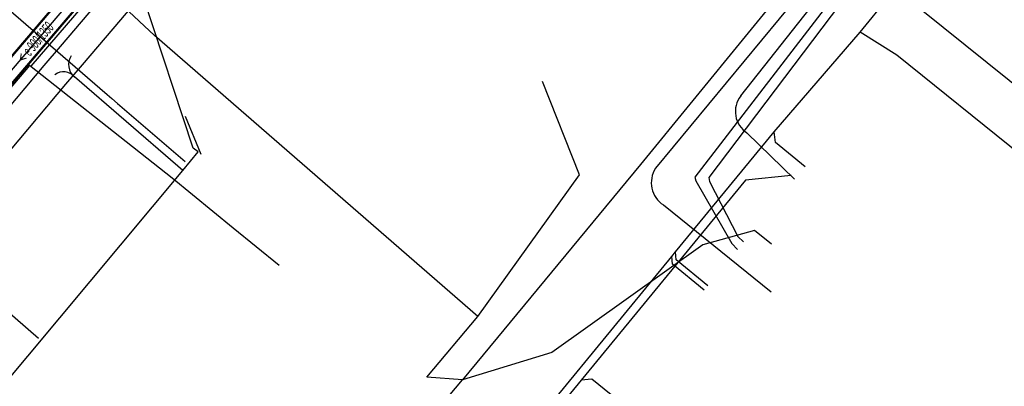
# Model space of a CAD drawing. Header units: metres. Extents: x 2695563 to 2696938, y 1260544 to 1262032.
# Tile 33 of 256: x 2695961 to 2696011, y 1260947 to 1260966. Entities that reach past the tile are written whole.
import ezdxf

# ---------------------------------------------------------------- set-up
doc = ezdxf.new("R2010")
doc.units = ezdxf.units.M
doc.linetypes.add('AUSGEZOGEN', pattern=[0])
for name, color, linetype in [('AW_LK_ Haltung Text', 7, 'AUSGEZOGEN'), ('AW_LK_Haltung', 24, 'AUSGEZOGEN'), ('EW_LK_Trasseabs', 1, 'AUSGEZOGEN'), ('EW_LK_Trasserand', 1, 'AUSGEZOGEN'), ('FM_LK_SW_TRASSEKANTE', 94, 'AUSGEZOGEN'), ('GA_LK_Leitung', 32, 'AUSGEZOGEN'), ('TV_LK_LEITUNG', 92, 'AUSGEZOGEN'), ('WA_LK_Leitung', 171, 'AUSGEZOGEN')]:
    doc.layers.add(name, color=color, linetype=linetype)
doc.styles.add('ARIAL', font='arial.ttf')

# ---------------------------------------------------------------- blocks, each defined once
blk = doc.blocks.new('COMPLEXOBJECT_1614')
at = {"layer": 'EW_LK_Trasserand', "color": 1, "linetype": 'AUSGEZOGEN', "transparency": 33554687}
blk.add_line((6038.583, 10963.629), (6037.91, 10964.263), dxfattribs=at)
blk.add_lwpolyline([(6031.167, 10965.977), (6029.944, 10967.136), (6024.656, 10971.431), (6016.068, 10978.474), (6007.824, 10985.247), (6002.957, 10989.216), (5999.648, 10992.845), (5999.194, 10992.302), (6002.475, 10988.706), (6007.38, 10984.705), (6015.624, 10977.932), (6024.214, 10970.889), (6029.48, 10966.612), (6030.692, 10965.414)], dxfattribs=at)
for centre, radius, start, end in [((6033.867, 10968.211), 3.505, 219.6108, 288.7083), ((6033.936, 10968.256), 4.313, 221.2241, 286.9188), ((6035.706, 10961.12), 3.839, 54.9508, 100.7284), ((6035.661, 10955.577), 8.566, 70.0531, 93.1432)]:
    blk.add_arc(centre, radius, start, end, dxfattribs=at)
blk = doc.blocks.new('COMPLEXOBJECT_2627')
at = {"layer": 'EW_LK_Trasseabs', "color": 1, "linetype": 'AUSGEZOGEN', "transparency": 33554687}
blk.add_line((5999.765, 10958.122), (5997.36, 10960.465), dxfattribs=at)
for points in [[(6009.34, 10974.618), (6010.526, 10975.616), (6011.429, 10976.254)], [(5997.044, 10962.333), (6003.174, 10970.11), (6004.481, 10971.653)]]:
    blk.add_lwpolyline(points, dxfattribs=at)
for centre, radius, start, end in [((6005.27, 10979.237), 6.156, 286.2899, 311.3824), ((6007.85, 10969.32), 4.098, 102.0117, 145.2948), ((5998.049, 10961.542), 1.278, 141.791, 237.412)]:
    blk.add_arc(centre, radius, start, end, dxfattribs=at)
blk = doc.blocks.new('COMPLEXOBJECT_2790')
at = {"layer": 'FM_LK_SW_TRASSEKANTE', "color": 94, "linetype": 'AUSGEZOGEN', "transparency": 33554687}
for p, q in [((6001.255, 10968.998), (5992.73, 10958.674)), ((5993.13, 10956.809), (5998.591, 10952.413))]:
    blk.add_line(p, q, dxfattribs=at)
blk.add_lwpolyline([(6034.471, 10940.645), (6034.757, 10943.755), (6002.92, 10969.331)], dxfattribs=at)
for centre, start, end in [((6002.293, 10968.135), 62.3565, 140.2634), ((5993.864, 10957.942), 147.1381, 237.0724)]:
    blk.add_arc(centre, 1.35, start, end, dxfattribs=at)

msp = doc.modelspace()

# ---------------------------------------------------------------- hatches: boundary and pattern name
at = {"layer": 'EW_LK_Trasserand', "lineweight": 18, "transparency": 33554687}
h = msp.add_hatch(dxfattribs=at)
h.set_pattern_fill('MUSTER', color=1, scale=6075, style=0, pattern_type=2)
h.set_pattern_definition([(0, (2708005, 1273150), (6075, 6075), [6075, -6075]), (90, (2708005, 1273150), (-6075, 6075), [6075, -6075])])
h.paths.add_polyline_path([(2695950.064, 1260946.522), (2695958.874, 1260956.87), (2695959.505, 1260957.621), (2695963.822, 1260962.749), (2695964.653, 1260963.726), (2695979.786, 1260981.515), (2695980.115, 1260981.823), (2695980.828, 1260982.492), (2695981.461, 1260983.086), (2695980.461, 1260984.15), (2695979.827, 1260983.555), (2695979.114, 1260982.886), (2695978.728, 1260982.523), (2695963.526, 1260964.654), (2695962.707, 1260963.692), (2695958.388, 1260958.561), (2695957.76, 1260957.814), (2695948.953, 1260947.468)], flags=0)

# ---------------------------------------------------------------- linework, layer by layer
at = {"layer": 'AW_LK_Haltung', "linetype": 'AUSGEZOGEN', "transparency": 33554687}
for p, q in [((2695979.362, 1260985.629), (2695949.91, 1260951.121)), ((2695979.377, 1260985.616), (2695949.925, 1260951.108)), ((2695979.392, 1260985.603), (2695949.94, 1260951.095)), ((2695980.046, 1260985.045), (2695950.594, 1260950.537)), ((2695980.061, 1260985.032), (2695950.609, 1260950.524)), ((2695980.076, 1260985.019), (2695950.624, 1260950.511))]:
    msp.add_line(p, q, dxfattribs=at)
at = {"layer": 'AW_LK_Haltung', "color": 255, "transparency": 33554687}
msp.add_line((2695979.719, 1260985.324), (2695950.267, 1260950.816), dxfattribs=at)
at = {"layer": 'AW_LK_Haltung', "color": 24, "linetype": 'AUSGEZOGEN', "transparency": 33554687}
for p, q in [((2696004.07, 1260965.38), (2696009.115, 1260971.595)), ((2695969.865, 1260961.125), (2695970.654, 1260959.187))]:
    msp.add_line(p, q, dxfattribs=at)
for points in [[(2695983.463, 1260936.811), (2695981.811, 1260938.168), (2695981.778, 1260938.498), (2695985.309, 1260942.797), (2695994.516, 1260954.011), (2695994.706, 1260954.242), (2695999.708, 1260960.334), (2696004.07, 1260965.38)], [(2696014.493, 1260957.046), (2696014.61, 1260957.184), (2696012.254, 1260959.103), (2696005.929, 1260964.218), (2696004.07, 1260965.38)], [(2696001.277, 1260958.546), (2695999.768, 1260959.786), (2695999.708, 1260960.334)], [(2696000.571, 1260958.111), (2695998.256, 1260957.883), (2695989.933, 1260947.747), (2695984.84, 1260941.545)], [(2695962.423, 1260949.852), (2695955.576, 1260955.818), (2695955.165, 1260955.86)], [(2695996.158, 1260952.295), (2695994.555, 1260953.611), (2695994.516, 1260954.011)], [(2695996.348, 1260952.527), (2695994.745, 1260953.843), (2695994.706, 1260954.242)], [(2695991.444, 1260946.996), (2695990.465, 1260947.799), (2695989.933, 1260947.747)]]:
    msp.add_lwpolyline(points, dxfattribs=at)
at = {"layer": 'EW_LK_Trasseabs', "color": 1, "linetype": 'AUSGEZOGEN', "transparency": 33554687}
for p, q in [((2695970.267, 1260959.504), (2695966.524, 1260970.882)), ((2695969.489, 1260958.586), (2695964.246, 1260963.107)), ((2695970.516, 1260959.311), (2695970.267, 1260959.504)), ((2695969.738, 1260958.369), (2695970.516, 1260959.311)), ((2695969.738, 1260958.369), (2695969.489, 1260958.586)), ((2695958.11, 1260944.445), (2695969.738, 1260958.369))]:
    msp.add_line(p, q, dxfattribs=at)
for centre, radius, start, end in [((2695964.781, 1260963.739), 0.828, 147.877, 229.7278), ((2695963.697, 1260962.657), 0.71, 39.3722, 127.4861)]:
    msp.add_arc(centre, radius, start, end, dxfattribs=at)
at = {"layer": 'EW_LK_Trasserand', "color": 1, "linetype": 'AUSGEZOGEN', "transparency": 33554687}
msp.add_lwpolyline([(2695950.064, 1260946.522), (2695958.874, 1260956.87), (2695959.505, 1260957.621), (2695963.822, 1260962.749), (2695964.653, 1260963.726), (2695979.786, 1260981.515), (2695980.115, 1260981.823), (2695980.828, 1260982.492), (2695981.461, 1260983.086), (2695980.461, 1260984.15), (2695979.827, 1260983.555), (2695979.114, 1260982.886), (2695978.728, 1260982.523), (2695963.526, 1260964.654), (2695962.707, 1260963.692), (2695958.388, 1260958.561), (2695957.76, 1260957.814), (2695948.953, 1260947.468), (2695950.064, 1260946.522)], close=True, dxfattribs=at)
at = {"layer": 'FM_LK_SW_TRASSEKANTE', "color": 94, "linetype": 'AUSGEZOGEN', "transparency": 33554687}
for points in [[(2695962.06, 1260963.66), (2695966.583, 1260968.917), (2695973.773, 1260977.274)], [(2695974.622, 1260953.552), (2695972.299, 1260955.451), (2695969.202, 1260957.983), (2695961.97, 1260963.696), (2695932.473, 1260928.986)]]:
    msp.add_lwpolyline(points, dxfattribs=at)
at = {"layer": 'GA_LK_Leitung', "color": 32, "linetype": 'AUSGEZOGEN', "transparency": 33554687}
msp.add_lwpolyline([(2696005.017, 1260969.413), (2695996.391, 1260958.008), (2695996.426, 1260957.811), (2695997.874, 1260955.024), (2695998.158, 1260954.744)], dxfattribs=at)
at = {"layer": 'TV_LK_LEITUNG', "color": 92, "linetype": 'AUSGEZOGEN', "transparency": 33554687}
for p, q in [((2695982.112, 1260947.896), (2695984.687, 1260950.966)), ((2695983.912, 1260947.752), (2695982.112, 1260947.896))]:
    msp.add_line(p, q, dxfattribs=at)
for points in [[(2695984.687, 1260950.966), (2695968.307, 1260965.21), (2695959.764, 1260973.197), (2695957.163, 1260975.884), (2695952.908, 1260980.829)], [(2696007.174, 1260970.682), (2696000.89, 1260968.423), (2695992.928, 1260958.666), (2695983.912, 1260947.752)], [(2695984.687, 1260950.966), (2695989.837, 1260958.141), (2695987.97, 1260962.87)], [(2695999.567, 1260954.633), (2695998.72, 1260955.325), (2695996.1, 1260954.597), (2695988.439, 1260949.145), (2695983.912, 1260947.752)], [(2695970.802, 1260930.575), (2695971.813, 1260933.372), (2695983.912, 1260947.752)]]:
    msp.add_lwpolyline(points, dxfattribs=at)
at = {"layer": 'WA_LK_Leitung', "color": 7, "linetype": 'AUSGEZOGEN', "transparency": 33554687}
msp.add_line((2695966.441, 1260961.762), (2695969.87, 1260958.83), dxfattribs=at)
for points in [[(2696004.673, 1260969.717), (2695995.691, 1260958.03), (2695995.746, 1260957.838), (2695997.571, 1260954.666), (2695997.851, 1260954.37)], [(2695960.453, 1260966.939), (2695961.164, 1260966.324), (2695965.914, 1260962.217), (2695966.14, 1260962.022), (2695966.441, 1260961.762)]]:
    msp.add_lwpolyline(points, dxfattribs=at)

# ---------------------------------------------------------------- block references
at = {"layer": 'EW_LK_Trasseabs', "color": 1, "linetype": 'AUSGEZOGEN', "lineweight": -3, "transparency": 33554687}
msp.add_blockref('COMPLEXOBJECT_2627', (2690000.97, 1249999.81), dxfattribs=at)
at = {"layer": 'EW_LK_Trasserand', "color": 1, "linetype": 'AUSGEZOGEN', "lineweight": -3, "transparency": 33554687}
msp.add_blockref('COMPLEXOBJECT_1614', (2690000.97, 1249999.81), dxfattribs=at)
at = {"layer": 'FM_LK_SW_TRASSEKANTE', "color": 94, "linetype": 'AUSGEZOGEN', "lineweight": -3, "transparency": 33554687}
msp.add_blockref('COMPLEXOBJECT_2790', (2690000.97, 1249999.81), dxfattribs=at)

# ---------------------------------------------------------------- texts
at = {"layer": 'AW_LK_ Haltung Text', "color": 24, "transparency": 33554687, "insert": (2695962.262, 1260964.861), "char_height": 0.55705, "width": 3.40438, "attachment_point": 5, "rotation": 49.5198, "style": 'ARIAL'}
msp.add_mtext('\\A1;{\\fArial|i1|b0;\\H0.557054;\\W0.700000;\\C24;< \\W0.490000;e 900/1350}\\P', dxfattribs=at)

doc.saveas('drawing.dxf')
